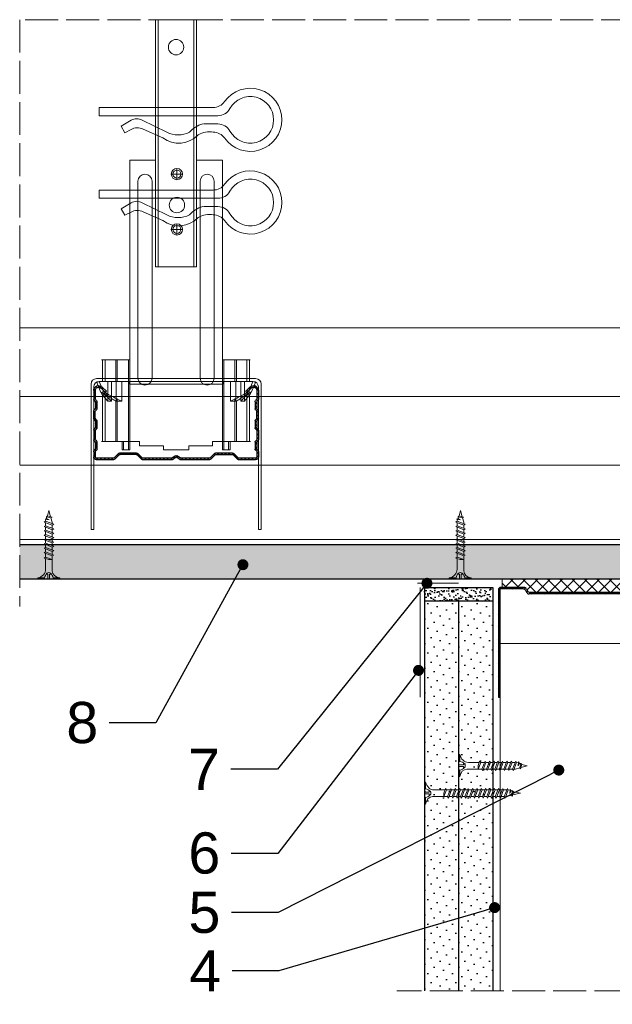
# Model space of a CAD drawing. Header units: millimetres. Extents: x -337 to 2530, y 792 to 2420.
# Tile 9 of 11: x 2022 to 2238, y 1024 to 1383. Entities that reach past the tile are written whole.
import ezdxf
from ezdxf import colors
from ezdxf.entities.mleader import LeaderData, LeaderLine
from ezdxf.math import Vec2, Vec3

# ---------------------------------------------------------------- set-up
doc = ezdxf.new("R2010")
doc.units = ezdxf.units.MM
doc.linetypes.add('ACAD_ISO02W100', pattern=[15, 12, -3])
for name, color, linetype, lineweight in [('_ISOVER WELNA', 7, 'BATTING', 9), ('_RIGIPS AKCESORIA', 7, 'Continuous', 18), ('_RIGIPS G-K', 7, 'Continuous', 25), ('_RIGIPS PROFIL', 7, 'Continuous', 18), ('KRESKOWANIE', 7, 'Continuous', 9), ('opisy', 7, 'Continuous', 9), ('PRZERYWANA', 7, 'ACAD_ISO02W100', 9)]:
    doc.layers.add(name, color=color, linetype=linetype, lineweight=lineweight)
doc.styles.get("Standard").update_dxf_attribs({"font": 'arial.ttf'})
doc.linetypes.add('BATTING', pattern='A,0.00254,-2.54,[134,ltypeshp.shx,S=2.54,R=0,X=-2.54,Y=0],-5.08,[134,ltypeshp.shx,S=2.54,R=180,X=2.54,Y=0],-2.54', length=10.16254)
pattern_1 = [(225, (-683.687, 169.9944), (1.122532, -3.367596), [0, -3.175])]

# ---------------------------------------------------------------- blocks, each defined once
blk = doc.blocks.new('UW 100 ULTRASTIL')
h = blk.add_hatch()
h.set_pattern_fill('ANSI31', color=256, scale=0.5, style=0)
h.paths.add_polyline_path([(166.82, 2.35), (89.14, 2.35, 0.286951), (88.24, 1.79), (87.91, 1.11, -0.286951), (87.01, 0.55), (78.78, 0.55, -0.414214), (78.53, 0.8), (78.53, 40), (77.98, 40), (77.98, 0.8, 0.414214), (78.78, 0), (87.35, 0, 0.286951), (88.25, 0.56), (88.58, 1.24, -0.286951), (89.48, 1.8), (166.48, 1.8, -0.286951), (167.38, 1.24), (167.71, 0.56, 0.286951), (168.61, 0), (177.18, 0, 0.414214), (177.98, 0.8), (177.98, 40), (177.43, 40), (177.43, 0.8, -0.414214), (177.18, 0.55), (168.95, 0.55, -0.286951), (168.05, 1.11), (167.72, 1.79, 0.286951)])
for p, q in [((77.98, 0.8), (77.98, 40)), ((77.98, 40), (78.53, 40)), ((78.53, 0.8), (78.53, 40)), ((177.43, 0.8), (177.43, 40)), ((177.98, 40), (177.43, 40)), ((177.98, 0.8), (177.98, 40)), ((78.78, 0.55), (87.01, 0.55)), ((78.78, 0), (87.35, 0)), ((87.91, 1.11), (88.24, 1.79)), ((88.25, 0.56), (88.58, 1.24)), ((89.14, 2.35), (166.82, 2.35)), ((89.48, 1.8), (166.48, 1.8)), ((167.71, 0.56), (167.38, 1.24)), ((168.05, 1.11), (167.72, 1.79)), ((168.61, 0), (177.18, 0)), ((168.95, 0.55), (177.18, 0.55))]:
    blk.add_line(p, q)
for centre, radius, start, end in [((78.78, 0.8), 0.8, 180, 270), ((78.78, 0.8), 0.25, 180, 270), ((87.01, 1.55), 1, 270, 334.0435), ((87.35, 1), 1, 270, 334.0435), ((89.14, 1.35), 1, 90, 154.0435), ((89.48, 0.8), 1, 90, 154.0435), ((166.48, 0.8), 1, 25.9565, 90), ((166.82, 1.35), 1, 25.9565, 90), ((168.61, 1), 1, 205.9565, 270), ((168.95, 1.55), 1, 205.9565, 270), ((177.18, 0.8), 0.8, 270, 0), ((177.18, 0.8), 0.25, 270, 0)]:
    blk.add_arc(centre, radius, start, end)
blk = doc.blocks.new('TN 25')
at = {"layer": '_RIGIPS AKCESORIA'}
for p, q in [((0, -0.84), (0, 7.16)), ((0, 7.16), (0.46, 7.16)), ((0.46, 4.78), (0, 4.78)), ((0.46, 7.16), (0.46, 4.78)), ((1.77, 3.5), (1.77, 4.2)), ((3.02, 4.46), (8.47, 4.46)), ((7.12, 4.46), (7.12, 3.18)), ((8.03, 2.01), (7.12, 4.46)), ((8.47, 4.46), (8.79, 5)), ((9.61, 1.51), (8.47, 4.46)), ((8.79, 5), (9.93, 2.01)), ((9, 4.46), (10.1, 4.46)), ((10.1, 4.46), (10.41, 5)), ((11.23, 1.51), (10.1, 4.46)), ((10.41, 5), (11.56, 2.01)), ((10.62, 4.46), (11.67, 4.46)), ((11.67, 4.46), (11.99, 5)), ((12.81, 1.51), (11.67, 4.46)), ((11.99, 5), (13.14, 2.01)), ((12.2, 4.46), (13.21, 4.46)), ((13.21, 4.46), (13.52, 5)), ((14.34, 1.51), (13.21, 4.46)), ((13.52, 5), (14.67, 2.01)), ((13.73, 4.46), (14.8, 4.46)), ((14.8, 4.46), (15.12, 5)), ((15.94, 1.51), (14.8, 4.46)), ((15.12, 5), (16.26, 2.01)), ((15.33, 4.46), (16.42, 4.46)), ((16.42, 4.46), (16.73, 5)), ((17.55, 1.51), (16.42, 4.46)), ((16.73, 5), (17.88, 2.01)), ((16.94, 4.46), (17.99, 4.46)), ((17.99, 4.46), (18.31, 5)), ((19.13, 1.51), (17.99, 4.46)), ((18.31, 5), (19.45, 2.01)), ((18.52, 4.46), (19.68, 4.46)), ((19.68, 4.46), (20, 5)), ((20.82, 1.51), (19.68, 4.46)), ((20, 5), (21.14, 2.01)), ((20.21, 4.46), (20.7, 4.46)), ((20.7, 4.46), (22.28, 3.98)), ((22.28, 3.98), (22.56, 4.37)), ((22.7, 2.36), (22.28, 3.98)), ((22.56, 4.37), (23.03, 2.71)), ((22.71, 3.85), (25, 3.24)), ((0, 3.5), (1.77, 3.5)), ((0, 2.83), (1.77, 2.83)), ((0.46, 1.64), (0, 1.64)), ((0.46, -0.84), (0.46, 1.64)), ((1.77, 2.83), (1.77, 2.18)), ((7.49, 2.01), (3.55, 2.01)), ((7.12, 3.18), (7.65, 1.53)), ((7.65, 1.53), (8.03, 2.01)), ((9.41, 2.01), (8.03, 2.01)), ((9.93, 2.01), (9.61, 1.51)), ((11.04, 2.01), (9.93, 2.01)), ((11.56, 2.01), (11.23, 1.51)), ((12.61, 2.01), (11.56, 2.01)), ((13.14, 2.01), (12.81, 1.51)), ((14.15, 2.01), (13.14, 2.01)), ((14.67, 2.01), (14.34, 1.51)), ((15.74, 2.01), (14.67, 2.01)), ((16.26, 2.01), (15.94, 1.51)), ((17.36, 2.01), (16.26, 2.01)), ((17.88, 2.01), (17.55, 1.51)), ((18.93, 2.01), (17.88, 2.01)), ((19.45, 2.01), (19.13, 1.51)), ((19.45, 2.01), (20.62, 2.01)), ((21.14, 2.01), (20.82, 1.51)), ((21.14, 2.01), (21.81, 2.12)), ((21.85, 1.83), (21.67, 3.28)), ((21.67, 3.28), (22.14, 2.4)), ((22.14, 2.4), (21.85, 1.83)), ((22.7, 2.36), (22.14, 2.4)), ((23.03, 2.71), (22.7, 2.36)), ((25, 3.24), (23.03, 2.71)), ((0, -0.84), (0.46, -0.84))]:
    blk.add_line(p, q, dxfattribs=at)
for centre, major_axis, ratio, start_param, end_param in [((3.09, 7.67), (0.17, 3.2), 0.826134, 1.773653, 3.180586), ((-0.04, 0.9), (0, 3.93), 0.848176, -0.720942, -0.151112), ((1.66, 3.18), (0, 0.895), 0.848176, -1.552777, -0.720942), ((3.37, -1.57), (0.28, 3.57), 0.832181, 0.035984, 1.430787), ((-2.73, 15.91), (0, 14.76), 0.848176, 3.399396, 3.475072), ((0.59, 4.62), (0, 2.81), 0.848176, 3.475072, 3.862535), ((1.66, 3.18), (0, 0.895), 0.848176, 3.862535, 4.730408)]:
    blk.add_ellipse(centre, major_axis=major_axis, ratio=ratio, start_param=start_param, end_param=end_param, dxfattribs=at)
blk = doc.blocks.new('TN 35')
at = {"layer": '_RIGIPS AKCESORIA'}
for p, q in [((0, -0.84), (0, 7.16)), ((0, 7.16), (0.46, 7.16)), ((0.46, 4.78), (0, 4.78)), ((0.46, 7.16), (0.46, 4.78)), ((1.77, 3.5), (1.77, 4.2)), ((3.02, 4.46), (8.47, 4.46)), ((7.12, 4.46), (7.12, 3.18)), ((8.03, 2.01), (7.12, 4.46)), ((8.47, 4.46), (8.79, 5)), ((9.61, 1.51), (8.47, 4.46)), ((8.79, 5), (9.93, 2.01)), ((9, 4.46), (10.1, 4.46)), ((10.1, 4.46), (10.41, 5)), ((11.23, 1.51), (10.1, 4.46)), ((10.41, 5), (11.56, 2.01)), ((10.62, 4.46), (11.67, 4.46)), ((11.67, 4.46), (11.99, 5)), ((12.81, 1.51), (11.67, 4.46)), ((11.99, 5), (13.14, 2.01)), ((12.2, 4.46), (13.21, 4.46)), ((13.21, 4.46), (13.52, 5)), ((14.34, 1.51), (13.21, 4.46)), ((13.52, 5), (14.67, 2.01)), ((13.73, 4.46), (14.8, 4.46)), ((14.8, 4.46), (15.12, 5)), ((15.94, 1.51), (14.8, 4.46)), ((15.12, 5), (16.26, 2.01)), ((15.33, 4.46), (16.42, 4.46)), ((16.42, 4.46), (16.73, 5)), ((17.55, 1.51), (16.42, 4.46)), ((16.73, 5), (17.88, 2.01)), ((16.94, 4.46), (17.99, 4.46)), ((17.99, 4.46), (18.31, 5)), ((19.13, 1.51), (17.99, 4.46)), ((18.31, 5), (19.45, 2.01)), ((18.52, 4.46), (19.57, 4.46)), ((19.57, 4.46), (19.88, 5)), ((20.7, 1.51), (19.57, 4.46)), ((19.88, 5), (21.03, 2.01)), ((20.09, 4.46), (21.14, 4.46)), ((21.14, 4.46), (21.46, 5)), ((22.28, 1.51), (21.14, 4.46)), ((21.46, 5), (22.6, 2.01)), ((21.67, 4.46), (22.72, 4.46)), ((22.72, 4.46), (23.03, 5)), ((23.85, 1.51), (22.72, 4.46)), ((23.03, 5), (24.18, 2.01)), ((23.24, 4.46), (24.29, 4.46)), ((24.29, 4.46), (24.61, 5)), ((25.43, 1.51), (24.29, 4.46)), ((24.61, 5), (25.75, 2.01)), ((24.81, 4.46), (25.87, 4.46)), ((25.87, 4.46), (26.18, 5)), ((27, 1.51), (25.87, 4.46)), ((26.18, 5), (27.33, 2.01)), ((26.39, 4.46), (27.44, 4.46)), ((27.44, 4.46), (27.76, 5)), ((28.58, 1.51), (27.44, 4.46)), ((27.76, 5), (28.9, 2.01)), ((27.96, 4.46), (29.13, 4.46)), ((29.13, 4.46), (29.45, 5)), ((30.27, 1.51), (29.13, 4.46)), ((29.45, 5), (30.59, 2.01)), ((29.65, 4.46), (30.15, 4.46)), ((30.15, 4.46), (31.73, 3.98)), ((31.73, 3.98), (32.01, 4.37)), ((32.15, 2.36), (31.73, 3.98)), ((32.01, 4.37), (32.48, 2.71)), ((32.16, 3.85), (35, 3.24)), ((0, 3.5), (1.77, 3.5)), ((0, 2.83), (1.77, 2.83)), ((0.46, 1.64), (0, 1.64)), ((0.46, -0.84), (0.46, 1.64)), ((1.77, 2.83), (1.77, 2.18)), ((7.49, 2.01), (3.55, 2.01)), ((7.12, 3.18), (7.65, 1.53)), ((7.65, 1.53), (8.03, 2.01)), ((9.41, 2.01), (8.03, 2.01)), ((9.93, 2.01), (9.61, 1.51)), ((11.04, 2.01), (9.93, 2.01)), ((11.56, 2.01), (11.23, 1.51)), ((12.61, 2.01), (11.56, 2.01)), ((13.14, 2.01), (12.81, 1.51)), ((14.15, 2.01), (13.14, 2.01)), ((14.67, 2.01), (14.34, 1.51)), ((15.74, 2.01), (14.67, 2.01)), ((16.26, 2.01), (15.94, 1.51)), ((17.36, 2.01), (16.26, 2.01)), ((17.88, 2.01), (17.55, 1.51)), ((18.93, 2.01), (17.84, 2.01)), ((19.45, 2.01), (19.13, 1.51)), ((20.51, 2.01), (19.41, 2.01)), ((21.03, 2.01), (20.7, 1.51)), ((22.08, 2.01), (20.99, 2.01)), ((22.6, 2.01), (22.28, 1.51)), ((23.66, 2.01), (22.56, 2.01)), ((24.18, 2.01), (23.85, 1.51)), ((25.23, 2.01), (24.14, 2.01)), ((25.75, 2.01), (25.43, 1.51)), ((26.81, 2.01), (25.71, 2.01)), ((27.33, 2.01), (27, 1.51)), ((28.38, 2.01), (27.33, 2.01)), ((28.9, 2.01), (28.58, 1.51)), ((28.9, 2.01), (30.07, 2.01)), ((30.59, 2.01), (30.27, 1.51)), ((30.59, 2.01), (31.26, 2.12)), ((31.3, 1.83), (31.12, 3.28)), ((31.12, 3.28), (31.59, 2.4)), ((31.59, 2.4), (31.3, 1.83)), ((32.15, 2.36), (31.59, 2.4)), ((32.48, 2.71), (32.15, 2.36)), ((35, 3.24), (32.48, 2.71)), ((0, -0.84), (0.46, -0.84))]:
    blk.add_line(p, q, dxfattribs=at)
for centre, major_axis, ratio, start_param, end_param in [((3.09, 7.67), (0.17, 3.2), 0.826134, 1.773653, 3.180586), ((-0.04, 0.9), (0, 3.93), 0.848176, -0.720942, -0.151112), ((1.66, 3.18), (0, 0.895), 0.848176, -1.552777, -0.720942), ((3.37, -1.57), (0.28, 3.57), 0.832181, 0.035984, 1.430787), ((-2.73, 15.91), (0, 14.76), 0.848176, 3.399396, 3.475072), ((0.59, 4.62), (0, 2.81), 0.848176, 3.475072, 3.862535), ((1.66, 3.18), (0, 0.895), 0.848176, 3.862535, 4.730408)]:
    blk.add_ellipse(centre, major_axis=major_axis, ratio=ratio, start_param=start_param, end_param=end_param, dxfattribs=at)
blk = doc.blocks.new('CD 60 ULTRASTIL')
h = blk.add_hatch()
h.set_pattern_fill('ANSI31', color=256, scale=0.3, style=0)
h.paths.add_polyline_path([(542.88, 684.5, -0.302776), (543.49, 684.5), (544.54, 683.79, 0.148069), (544.85, 683.7), (555.42, 683.7, 0.198912), (555.81, 683.86), (557.38, 685.44, -0.198912), (557.77, 685.6), (563.59, 685.6, -0.198912), (563.98, 685.44), (565.55, 683.86, 0.198912), (565.94, 683.7), (572.18, 683.7, 0.414214), (573.18, 684.7), (573.18, 686.74, 0.198912), (573.02, 687.12), (572.74, 687.4, -0.198912), (572.58, 687.79), (572.58, 689.87, -0.198912), (572.74, 690.26), (573.02, 690.54, 0.198912), (573.18, 690.93), (573.18, 694.47, 0.198912), (573.02, 694.86), (572.74, 695.14, -0.198912), (572.58, 695.53), (572.58, 697.61, -0.198912), (572.74, 698), (573.02, 698.28, 0.198912), (573.18, 698.67), (573.18, 701.47, 0.198912), (573.02, 701.86), (572.74, 702.14, -0.198912), (572.58, 702.53), (572.58, 704.61, -0.198912), (572.74, 705), (573.02, 705.28, 0.198912), (573.18, 705.67), (573.18, 708.9, 0.666128), (570.12, 710.18), (568.55, 708.63), (568.93, 708.24), (570.5, 709.79, -0.666128), (572.63, 708.9), (572.63, 705.9, -0.198912), (572.47, 705.51), (572.19, 705.23, 0.198912), (572.03, 704.84), (572.03, 702.3, 0.198912), (572.19, 701.91), (572.47, 701.63, -0.198912), (572.63, 701.25), (572.63, 698.9, -0.198912), (572.47, 698.51), (572.19, 698.23, 0.198912), (572.03, 697.84), (572.03, 695.3, 0.198912), (572.19, 694.91), (572.47, 694.63, -0.198912), (572.63, 694.25), (572.63, 691.16, -0.198912), (572.47, 690.77), (572.19, 690.49, 0.198912), (572.03, 690.1), (572.03, 687.56, 0.198912), (572.19, 687.17), (572.47, 686.9, -0.198912), (572.63, 686.51), (572.63, 684.7, -0.414214), (572.18, 684.25), (566.17, 684.25, -0.198912), (565.78, 684.41), (564.2, 685.99, 0.198912), (563.82, 686.15), (557.55, 686.15, 0.198912), (557.16, 685.99), (555.58, 684.41, -0.198912), (555.19, 684.25), (545.01, 684.25, -0.148069), (544.71, 684.34), (543.49, 685.16, 0.302776), (542.88, 685.16), (541.65, 684.34, -0.148069), (541.35, 684.25), (531.17, 684.25, -0.198912), (530.78, 684.41), (529.2, 685.99, 0.198912), (528.82, 686.15), (522.55, 686.15, 0.198912), (522.16, 685.99), (520.58, 684.41, -0.198912), (520.19, 684.25), (514.18, 684.25, -0.414214), (513.73, 684.7), (513.73, 686.51, -0.198912), (513.89, 686.9), (514.17, 687.17, 0.198912), (514.33, 687.56), (514.33, 690.1, 0.198912), (514.17, 690.49), (513.89, 690.77, -0.198912), (513.73, 691.16), (513.73, 694.25, -0.198912), (513.89, 694.63), (514.17, 694.91, 0.198912), (514.33, 695.3), (514.33, 697.84, 0.198912), (514.17, 698.23), (513.89, 698.51, -0.198912), (513.73, 698.9), (513.73, 701.25, -0.198912), (513.89, 701.63), (514.17, 701.91, 0.198912), (514.33, 702.3), (514.33, 704.84, 0.198912), (514.17, 705.23), (513.89, 705.51, -0.198912), (513.73, 705.9), (513.73, 708.9, -0.666128), (515.86, 709.79), (517.43, 708.24), (517.81, 708.63), (516.25, 710.18, 0.666128), (513.18, 708.9), (513.18, 705.67, 0.198912), (513.34, 705.28), (513.62, 705, -0.198912), (513.78, 704.61), (513.78, 702.53, -0.198912), (513.62, 702.14), (513.34, 701.86, 0.198912), (513.18, 701.47), (513.18, 698.67, 0.198912), (513.34, 698.28), (513.62, 698, -0.198912), (513.78, 697.61), (513.78, 695.53, -0.198912), (513.62, 695.14), (513.34, 694.86, 0.198912), (513.18, 694.47), (513.18, 690.93, 0.198912), (513.34, 690.54), (513.62, 690.26, -0.198912), (513.78, 689.87), (513.78, 687.79, -0.198912), (513.62, 687.4), (513.34, 687.12, 0.198912), (513.18, 686.74), (513.18, 684.7, 0.414214), (514.18, 683.7), (520.42, 683.7, 0.198912), (520.81, 683.86), (522.38, 685.44, -0.198912), (522.77, 685.6), (528.59, 685.6, -0.198912), (528.98, 685.44), (530.55, 683.86, 0.198912), (530.94, 683.7), (541.51, 683.7, 0.148069), (541.82, 683.79)])
for p, q in [((516.25, 710.18), (517.81, 708.63)), ((570.12, 710.18), (568.55, 708.63)), ((513.18, 708.9), (513.18, 705.67)), ((513.73, 708.9), (513.73, 705.9)), ((515.86, 709.79), (517.43, 708.24)), ((517.43, 708.24), (517.81, 708.63)), ((568.93, 708.24), (568.55, 708.63)), ((570.5, 709.79), (568.93, 708.24)), ((572.63, 708.9), (572.63, 705.9)), ((573.18, 708.9), (573.18, 705.67)), ((513.34, 705.28), (513.62, 705)), ((513.78, 704.61), (513.78, 702.53)), ((513.89, 705.51), (514.17, 705.23)), ((514.33, 704.84), (514.33, 702.3)), ((572.03, 704.84), (572.03, 702.3)), ((572.47, 705.51), (572.19, 705.23)), ((572.58, 704.61), (572.58, 702.53)), ((573.02, 705.28), (572.74, 705)), ((513.18, 698.67), (513.18, 701.47)), ((513.34, 701.86), (513.62, 702.14)), ((513.73, 698.9), (513.73, 701.25)), ((513.89, 701.63), (514.17, 701.91)), ((572.47, 701.63), (572.19, 701.91)), ((572.63, 698.9), (572.63, 701.25)), ((573.02, 701.86), (572.74, 702.14)), ((573.18, 698.67), (573.18, 701.47)), ((513.34, 698.28), (513.62, 698)), ((513.78, 697.61), (513.78, 695.53)), ((513.89, 698.51), (514.17, 698.23)), ((514.33, 697.84), (514.33, 695.3)), ((572.03, 697.84), (572.03, 695.3)), ((572.47, 698.51), (572.19, 698.23)), ((572.58, 697.61), (572.58, 695.53)), ((573.02, 698.28), (572.74, 698)), ((513.18, 694.47), (513.18, 690.93)), ((513.34, 694.86), (513.62, 695.14)), ((513.73, 694.25), (513.73, 691.16)), ((513.89, 694.63), (514.17, 694.91)), ((572.47, 694.63), (572.19, 694.91)), ((572.63, 694.25), (572.63, 691.16)), ((573.02, 694.86), (572.74, 695.14)), ((573.18, 694.47), (573.18, 690.93)), ((513.34, 690.54), (513.62, 690.26)), ((513.78, 689.87), (513.78, 687.79)), ((513.89, 690.77), (514.17, 690.49)), ((514.33, 690.1), (514.33, 687.56)), ((572.03, 690.1), (572.03, 687.56)), ((572.47, 690.77), (572.19, 690.49)), ((572.58, 689.87), (572.58, 687.79)), ((573.02, 690.54), (572.74, 690.26)), ((513.18, 686.74), (513.18, 684.7)), ((513.34, 687.12), (513.62, 687.4)), ((513.73, 686.51), (513.73, 684.7)), ((513.89, 686.9), (514.17, 687.17)), ((520.58, 684.41), (522.16, 685.99)), ((520.81, 683.86), (522.38, 685.44)), ((522.55, 686.15), (528.82, 686.15)), ((528.59, 685.6), (522.77, 685.6)), ((530.55, 683.86), (528.98, 685.44)), ((530.78, 684.41), (529.2, 685.99)), ((541.65, 684.34), (542.88, 685.16)), ((544.71, 684.34), (543.49, 685.16)), ((555.58, 684.41), (557.16, 685.99)), ((555.81, 683.86), (557.38, 685.44)), ((557.55, 686.15), (563.82, 686.15)), ((557.77, 685.6), (563.59, 685.6)), ((565.55, 683.86), (563.98, 685.44)), ((565.78, 684.41), (564.2, 685.99)), ((572.47, 686.9), (572.19, 687.17)), ((572.63, 686.51), (572.63, 684.7)), ((573.02, 687.12), (572.74, 687.4)), ((573.18, 686.74), (573.18, 684.7)), ((514.18, 684.25), (520.19, 684.25)), ((514.18, 683.7), (520.42, 683.7)), ((530.94, 683.7), (541.51, 683.7)), ((531.17, 684.25), (541.35, 684.25)), ((541.82, 683.79), (542.88, 684.5)), ((544.54, 683.79), (543.49, 684.5)), ((544.85, 683.7), (555.42, 683.7)), ((545.01, 684.25), (555.19, 684.25)), ((565.94, 683.7), (572.18, 683.7)), ((566.17, 684.25), (572.18, 684.25))]:
    blk.add_line(p, q)
for centre, radius, start, end in [((514.98, 708.9), 1.8, 45.3251, 180), ((514.98, 708.9), 1.25, 45.3251, 180), ((571.38, 708.9), 1.8, 360, 134.6749), ((571.38, 708.9), 1.25, 360, 134.6749), ((513.73, 705.67), 0.55, 180, 225), ((513.23, 704.61), 0.55, 0, 45), ((514.28, 705.9), 0.55, 180, 225), ((513.78, 704.84), 0.55, 0, 45), ((572.58, 704.84), 0.55, 135, 180), ((572.08, 705.9), 0.55, 315, 0), ((573.13, 704.61), 0.55, 135, 180), ((572.63, 705.67), 0.55, 315, 0), ((513.73, 701.47), 0.55, 135, 180), ((513.23, 702.53), 0.55, 315, 0), ((514.28, 701.25), 0.55, 135, 180), ((513.78, 702.3), 0.55, 315, 0), ((572.58, 702.3), 0.55, 180, 225), ((572.08, 701.25), 0.55, 0, 45), ((573.13, 702.53), 0.55, 180, 225), ((572.63, 701.47), 0.55, 0, 45), ((513.73, 698.67), 0.55, 180, 225), ((513.23, 697.61), 0.55, 360, 45), ((514.28, 698.9), 0.55, 180, 225), ((513.78, 697.84), 0.55, 0, 45), ((572.58, 697.84), 0.55, 135, 180), ((572.08, 698.9), 0.55, 315, 0), ((573.13, 697.61), 0.55, 135, 180), ((572.63, 698.67), 0.55, 315, 0), ((513.73, 694.47), 0.55, 135, 180), ((513.23, 695.53), 0.55, 315, 0), ((514.28, 694.25), 0.55, 135, 180), ((513.78, 695.3), 0.55, 315, 0), ((572.58, 695.3), 0.55, 180, 225), ((572.08, 694.25), 0.55, 0, 45), ((573.13, 695.53), 0.55, 180, 225), ((572.63, 694.47), 0.55, 0, 45), ((513.73, 690.93), 0.55, 180, 225), ((513.23, 689.87), 0.55, 0, 45), ((514.28, 691.16), 0.55, 180, 225), ((513.78, 690.1), 0.55, 360, 45), ((572.58, 690.1), 0.55, 135, 180), ((572.08, 691.16), 0.55, 315, 0), ((573.13, 689.87), 0.55, 135, 180), ((572.63, 690.93), 0.55, 315, 0), ((513.73, 686.74), 0.55, 135, 180), ((513.23, 687.79), 0.55, 315, 0), ((514.28, 686.51), 0.55, 135, 180), ((513.78, 687.56), 0.55, 315, 360), ((522.55, 685.6), 0.55, 90, 135), ((522.77, 685.05), 0.55, 90, 135), ((528.59, 685.05), 0.55, 45, 90), ((528.82, 685.6), 0.55, 45, 90), ((543.18, 684.7), 0.55, 56.3099, 123.6901), ((557.55, 685.6), 0.55, 90, 135), ((557.77, 685.05), 0.55, 90, 135), ((563.59, 685.05), 0.55, 45, 90), ((563.82, 685.6), 0.55, 45, 90), ((572.58, 687.56), 0.55, 180, 225), ((572.08, 686.51), 0.55, 360, 45), ((573.13, 687.79), 0.55, 180, 225), ((572.63, 686.74), 0.55, 360, 45), ((514.18, 684.7), 1, 180, 270), ((514.18, 684.7), 0.45, 180, 270), ((520.19, 684.8), 0.55, 270, 315), ((520.42, 684.25), 0.55, 270, 315), ((530.94, 684.25), 0.55, 225, 270), ((531.17, 684.8), 0.55, 225, 270), ((541.35, 684.8), 0.55, 270, 303.6901), ((541.51, 684.25), 0.55, 270, 303.6901), ((543.18, 684.04), 0.55, 56.3099, 123.6901), ((544.85, 684.25), 0.55, 236.3099, 270), ((545.01, 684.8), 0.55, 236.3099, 270), ((555.19, 684.8), 0.55, 270, 315), ((555.42, 684.25), 0.55, 270, 315), ((565.94, 684.25), 0.55, 225, 270), ((566.17, 684.8), 0.55, 225, 270), ((572.18, 684.7), 1, 270, 0), ((572.18, 684.7), 1, 270, 360), ((572.18, 684.7), 0.45, 270, 360)]:
    blk.add_arc(centre, radius, start, end)
blk = doc.blocks.new('wieszak noniuszowy widok')
for p, q in [((367.75, 93.63), (382.75, 93.63)), ((367.75, 3.63), (367.75, 93.63)), ((368.75, 3.63), (368.75, 93.63)), ((381.75, 3.63), (381.75, 93.63)), ((382.75, 3.63), (382.75, 93.63)), ((367.75, 42.47), (358.34, 42.47)), ((358.34, -30.29), (358.34, 42.47)), ((392.15, 42.47), (382.75, 42.47)), ((392.15, 42.47), (392.15, -30.29)), ((392.15, 42.47), (392.15, -30.29)), ((372.87, 37.38), (376.99, 37.38)), ((374.93, 39.42), (374.93, 35.32)), ((361.34, -36.95), (361.34, 34.79)), ((361.34, 34.79), (361.34, -36.95)), ((366.47, 34.79), (366.47, -36.95)), ((366.47, -36.95), (366.47, 34.79)), ((384.02, -36.95), (384.02, 34.79)), ((384.02, 34.79), (384.02, -36.95)), ((389.14, 34.79), (389.14, -36.95)), ((389.14, 34.79), (389.14, -36.95)), ((374.93, 19.27), (374.93, 15.17)), ((372.87, 17.23), (376.99, 17.23)), ((367.75, 3.63), (382.75, 3.63)), ((348.22, -30.29), (358.37, -30.29)), ((348.44, -30.29), (348.44, -38.17)), ((349.43, -30.29), (349.43, -38.17)), ((353.28, -30.29), (353.28, -38.17)), ((353.8, -30.29), (353.8, -38.17)), ((357.85, -30.29), (357.85, -63.08)), ((358.37, -30.29), (358.37, -63.08)), ((392.13, -30.29), (392.13, -63.08)), ((392.15, -30.29), (392.15, -60.01)), ((392.15, -30.29), (392.15, -60.01)), ((402.37, -30.29), (392.16, -30.29)), ((392.64, -30.29), (392.64, -63.08)), ((396.7, -30.29), (396.7, -38.17)), ((397.21, -30.29), (397.21, -38.17)), ((401.07, -30.29), (401.07, -38.17)), ((402.06, -30.29), (402.06, -38.17)), ((348.13, -38.17), (355.47, -38.17)), ((350.32, -38.17), (350.32, -45.34)), ((351.68, -45.34), (351.68, -38.17)), ((353.44, -45.34), (353.44, -38.17)), ((355.47, -38.17), (355.47, -45.34)), ((395.03, -45.34), (395.03, -38.17)), ((395.03, -38.17), (402.39, -38.17)), ((397.05, -38.17), (397.05, -45.34)), ((398.82, -38.17), (398.82, -45.34)), ((400.18, -45.34), (400.18, -38.17)), ((348.11, -42.32), (348.14, -42.29)), ((348.11, -42.37), (348.11, -42.32)), ((348.12, -42.43), (348.11, -42.37)), ((348.15, -42.51), (348.12, -42.43)), ((348.14, -42.29), (348.17, -42.28)), ((348.19, -42.61), (348.15, -42.51)), ((348.17, -42.28), (348.23, -42.28)), ((349.22, -42.28), (348.19, -42.28)), ((348.26, -42.72), (348.19, -42.61)), ((348.23, -42.28), (348.31, -42.3)), ((348.34, -42.84), (348.26, -42.72)), ((348.31, -42.3), (348.41, -42.34)), ((348.45, -43), (348.34, -42.84)), ((348.41, -42.34), (348.53, -42.39)), ((348.44, -42.99), (348.44, -60.01)), ((348.58, -43.18), (348.45, -43)), ((348.53, -42.39), (348.66, -42.46)), ((348.66, -42.46), (348.81, -42.54)), ((348.81, -42.54), (348.96, -42.63)), ((348.96, -42.63), (349.14, -42.73)), ((349.15, -42.29), (349.13, -42.32)), ((349.13, -42.32), (349.13, -42.36)), ((349.13, -42.36), (349.14, -42.41)), ((349.14, -42.41), (349.16, -42.47)), ((349.14, -42.73), (349.38, -42.88)), ((349.18, -42.28), (349.15, -42.29)), ((349.16, -42.47), (349.19, -42.54)), ((349.22, -42.28), (349.18, -42.28)), ((349.19, -42.54), (349.24, -42.62)), ((349.28, -42.28), (349.22, -42.28)), ((349.24, -42.62), (349.3, -42.71)), ((349.34, -42.29), (349.28, -42.28)), ((349.3, -42.71), (349.44, -42.91)), ((349.43, -42.32), (349.34, -42.29)), ((349.38, -42.88), (349.66, -43.05)), ((349.52, -42.35), (349.43, -42.32)), ((349.43, -42.9), (349.43, -60.01)), ((349.44, -42.91), (349.55, -43.05)), ((349.62, -42.4), (349.52, -42.35)), ((349.74, -42.46), (349.62, -42.4)), ((349.88, -42.52), (349.74, -42.46)), ((350.03, -42.6), (349.88, -42.52)), ((350.2, -42.69), (350.03, -42.6)), ((350.38, -42.79), (350.2, -42.69)), ((350.58, -42.89), (350.38, -42.79)), ((350.78, -43), (350.58, -42.89)), ((351, -43.12), (350.78, -43)), ((399.71, -43), (399.49, -43.12)), ((399.92, -42.89), (399.71, -43)), ((400.12, -42.79), (399.92, -42.89)), ((400.3, -42.69), (400.12, -42.79)), ((400.46, -42.6), (400.3, -42.69)), ((400.62, -42.52), (400.46, -42.6)), ((400.76, -42.46), (400.62, -42.52)), ((400.88, -42.4), (400.76, -42.46)), ((400.84, -43.05), (401.12, -42.88)), ((400.98, -42.35), (400.88, -42.4)), ((400.95, -43.05), (401.06, -42.91)), ((401.07, -42.32), (400.98, -42.35)), ((401.06, -42.91), (401.2, -42.71)), ((401.15, -42.29), (401.07, -42.32)), ((401.07, -42.9), (401.07, -60.01)), ((401.12, -42.88), (401.36, -42.73)), ((401.22, -42.28), (401.15, -42.29)), ((401.2, -42.71), (401.26, -42.62)), ((401.27, -42.28), (401.22, -42.28)), ((401.26, -42.62), (401.3, -42.54)), ((401.32, -42.28), (401.27, -42.28)), ((401.27, -42.28), (402.31, -42.28)), ((401.3, -42.54), (401.34, -42.47)), ((401.35, -42.29), (401.32, -42.28)), ((401.34, -42.47), (401.36, -42.41)), ((401.36, -42.32), (401.35, -42.29)), ((401.37, -42.36), (401.36, -42.32)), ((401.36, -42.41), (401.37, -42.36)), ((401.36, -42.73), (401.54, -42.63)), ((401.54, -42.63), (401.69, -42.54)), ((401.69, -42.54), (401.84, -42.46)), ((401.84, -42.46), (401.97, -42.39)), ((402.05, -43), (401.92, -43.18)), ((401.97, -42.39), (402.09, -42.34)), ((402.16, -42.84), (402.05, -43)), ((402.06, -42.99), (402.06, -60.01)), ((402.09, -42.34), (402.18, -42.3)), ((402.24, -42.72), (402.16, -42.84)), ((402.18, -42.3), (402.26, -42.28)), ((402.3, -42.61), (402.24, -42.72)), ((402.26, -42.28), (402.33, -42.28)), ((402.35, -42.51), (402.3, -42.61)), ((402.33, -42.28), (402.36, -42.29)), ((402.38, -42.43), (402.35, -42.51)), ((402.36, -42.29), (402.39, -42.32)), ((402.39, -42.37), (402.38, -42.43)), ((402.39, -42.32), (402.39, -42.37)), ((349.57, -43.07), (348.5, -43.07)), ((348.72, -43.37), (348.58, -43.18)), ((348.89, -43.59), (348.72, -43.37)), ((349.08, -43.83), (348.89, -43.59)), ((349.28, -44.08), (349.08, -43.83)), ((349.49, -44.34), (349.28, -44.08)), ((349.72, -44.62), (349.49, -44.34)), ((349.55, -43.05), (349.68, -43.2)), ((349.66, -43.05), (349.96, -43.25)), ((350.92, -43.07), (349.68, -43.07)), ((349.68, -43.2), (349.82, -43.37)), ((350.01, -44.98), (349.72, -44.62)), ((349.82, -43.37), (349.98, -43.56)), ((349.96, -43.25), (350.28, -43.46)), ((349.98, -43.56), (350.15, -43.76)), ((350.32, -45.34), (350.01, -44.98)), ((350.15, -43.76), (350.34, -43.96)), ((350.28, -43.46), (350.63, -43.68)), ((351.68, -45.34), (350.32, -45.34)), ((350.34, -43.96), (350.54, -44.17)), ((350.54, -44.17), (350.75, -44.4)), ((350.63, -43.68), (350.99, -43.91)), ((350.75, -44.4), (350.97, -44.63)), ((350.97, -44.63), (351.19, -44.86)), ((350.99, -43.91), (351.36, -44.14)), ((351.23, -43.25), (351, -43.12)), ((351.19, -44.86), (351.43, -45.11)), ((351.48, -43.37), (351.23, -43.25)), ((351.36, -44.14), (351.74, -44.37)), ((351.43, -45.11), (351.68, -45.34)), ((351.99, -43.64), (351.48, -43.37)), ((351.74, -44.37), (352.07, -44.57)), ((352.52, -43.92), (351.99, -43.64)), ((352.07, -44.57), (352.41, -44.78)), ((352.41, -44.78), (352.77, -44.98)), ((353.08, -44.19), (352.52, -43.92)), ((352.77, -44.98), (353.14, -45.18)), ((353.43, -44.35), (353.08, -44.19)), ((353.14, -45.18), (353.28, -45.26)), ((353.28, -45.26), (353.36, -45.3)), ((353.28, -45.26), (353.28, -60.01)), ((353.36, -45.3), (353.44, -45.34)), ((353.8, -44.52), (353.43, -44.35)), ((355.47, -45.34), (353.44, -45.34)), ((354.66, -44.92), (353.8, -44.52)), ((353.8, -44.52), (353.8, -60.01)), ((355.47, -45.34), (354.66, -44.92)), ((395.84, -44.92), (395.03, -45.34)), ((395.03, -45.34), (397.05, -45.34)), ((396.7, -44.52), (395.84, -44.92)), ((397.07, -44.35), (396.7, -44.52)), ((396.7, -44.52), (396.7, -60.01)), ((397.05, -45.34), (397.13, -45.3)), ((397.42, -44.19), (397.07, -44.35)), ((397.13, -45.3), (397.21, -45.26)), ((397.21, -45.26), (397.36, -45.18)), ((397.21, -45.26), (397.21, -60.01)), ((397.36, -45.18), (397.73, -44.98)), ((397.98, -43.92), (397.42, -44.19)), ((397.73, -44.98), (398.09, -44.78)), ((398.51, -43.64), (397.98, -43.92)), ((398.09, -44.78), (398.43, -44.57)), ((398.43, -44.57), (398.76, -44.37)), ((399.02, -43.37), (398.51, -43.64)), ((398.76, -44.37), (399.13, -44.14)), ((398.82, -45.34), (399.07, -45.11)), ((398.82, -45.34), (400.18, -45.34)), ((399.26, -43.25), (399.02, -43.37)), ((399.07, -45.11), (399.3, -44.86)), ((399.13, -44.14), (399.51, -43.91)), ((399.49, -43.12), (399.26, -43.25)), ((399.3, -44.86), (399.53, -44.63)), ((399.51, -43.91), (399.87, -43.68)), ((399.53, -44.63), (399.74, -44.4)), ((399.58, -43.07), (400.82, -43.07)), ((399.74, -44.4), (399.96, -44.17)), ((399.87, -43.68), (400.21, -43.46)), ((399.96, -44.17), (400.16, -43.96)), ((400.16, -43.96), (400.35, -43.76)), ((400.49, -44.98), (400.18, -45.34)), ((400.21, -43.46), (400.54, -43.25)), ((400.35, -43.76), (400.52, -43.56)), ((400.78, -44.62), (400.49, -44.98)), ((400.52, -43.56), (400.68, -43.37)), ((400.54, -43.25), (400.84, -43.05)), ((400.68, -43.37), (400.82, -43.2)), ((401.01, -44.34), (400.78, -44.62)), ((400.82, -43.2), (400.95, -43.05)), ((400.93, -43.07), (402, -43.07)), ((401.22, -44.08), (401.01, -44.34)), ((401.42, -43.83), (401.22, -44.08)), ((401.61, -43.59), (401.42, -43.83)), ((401.77, -43.37), (401.61, -43.59)), ((401.92, -43.18), (401.77, -43.37)), ((348.11, -60.01), (361.93, -60.01)), ((355.57, -63.08), (355.57, -60.01)), ((356.08, -60.01), (356.08, -63.08)), ((361.93, -60.01), (361.93, -61.55)), ((361.93, -60.01), (361.93, -61.55)), ((388.57, -60.01), (388.57, -61.55)), ((402.39, -60.01), (388.57, -60.01)), ((388.57, -60.01), (388.57, -61.55)), ((394.42, -63.08), (394.42, -60.01)), ((394.93, -60.01), (394.93, -63.08)), ((357.85, -63.08), (355.57, -63.08)), ((356.08, -63.08), (355.57, -63.08)), ((356.08, -63.08), (358.37, -63.08)), ((358.37, -63.08), (357.85, -63.08)), ((370.64, -61.55), (361.93, -61.55)), ((370.64, -61.55), (370.64, -63.08)), ((370.64, -61.55), (370.64, -63.08)), ((379.86, -63.08), (370.64, -63.08)), ((370.64, -63.08), (379.86, -63.08)), ((388.57, -61.55), (379.86, -61.55)), ((379.86, -61.55), (379.86, -63.08)), ((379.86, -61.55), (379.86, -63.08)), ((392.13, -63.08), (394.42, -63.08)), ((392.64, -63.08), (392.13, -63.08)), ((394.93, -63.08), (392.64, -63.08)), ((394.93, -63.08), (394.42, -63.08))]:
    blk.add_line(p, q)
for centre, radius in [((375.25, 83.63), 2.81), ((374.93, 37.38), 2.06), ((374.93, 37.38), 1.46), ((374.93, 26.11), 2.81), ((374.93, 17.23), 2.06), ((374.93, 17.23), 1.46)]:
    blk.add_circle(centre, radius)
for centre, start, end in [((363.91, 34.79), 0, 180), ((386.58, 34.79), 0, 180), ((363.91, -36.95), 180, 0), ((386.58, -36.95), 180, 0)]:
    blk.add_arc(centre, 2.56, start, end)
blk = doc.blocks.new('klamra')
at = {"layer": '_RIGIPS AKCESORIA'}
for p, q in [((6828.19, 2764.92), (6828.19, 2806.53)), ((6831.19, 2764.92), (6831.19, 2808.19)), ((6834.19, 2802.92), (6834.19, 2808.19)), ((6832.87, 2780.55), (6837.19, 2789.57)), ((6839.31, 2788.09), (6836.06, 2780.95)), ((6832.86, 2776.63), (6835, 2772.92)), ((6836.19, 2776.54), (6837.38, 2774.29)), ((6835, 2772.92), (6837.38, 2774.29)), ((6831.19, 2764.92), (6828.19, 2764.92))]:
    blk.add_line(p, q, dxfattribs=at)
for centre, radius, start, end in [((6832.69, 2820.02), 11.5, 305.1527, 234.8473), ((6832.69, 2820.02), 8.5, 298.7822, 241.2178), ((6826.19, 2808.19), 5, 0, 61.2178), ((6839.19, 2808.19), 5, 118.7822, 180), ((6823.19, 2806.53), 5, 0, 54.8473), ((6842.19, 2806.53), 5, 125.1527, 180), ((6845.23, 2805.18), 8.16, 170.4436, 210.2847), ((6843.93, 2805.32), 10.09, 195.2653, 228.1308), ((6829.23, 2793.69), 8.97, 332.6387, 27.3613), ((6831.19, 2793.92), 10, 324.3132, 45.573), ((6835.87, 2778.58), 3.59, 146.8414, 212.9715), ((6840.61, 2778.88), 5, 155.5109, 207.8622)]:
    blk.add_arc(centre, radius, start, end, dxfattribs=at)
blk = doc.blocks.new('Lacznik krzyzowy (widok1)')
at = {"layer": '_RIGIPS AKCESORIA', "extrusion": (0, 0, -1)}
for p, q in [((2, 91.5), (60, 91.5)), ((2.08, 90.11), (3, 90.5)), ((3.61, 86.42), (2.08, 90.11)), ((3, 90.5), (4.53, 86.8)), ((14, 89.5, 30), (14, 90.5, 30)), ((48, 90.5, 30), (48, 89.5, 30)), ((57.47, 86.8), (59, 90.5)), ((59.92, 90.11), (58.39, 86.42)), ((59, 90.5), (59.92, 90.11)), ((0, 36.5), (0, 89.5)), ((1, 88.5), (1, 36.5)), ((4.53, 86.8), (3.61, 86.42)), ((48, 89.5, 30), (14, 89.5, 30)), ((58.39, 86.42), (57.47, 86.8)), ((61, 36.5), (61, 88.5)), ((62, 89.5), (62, 36.5)), ((1, 36.5), (0, 36.5)), ((62, 36.5), (61, 36.5))]:
    blk.add_line(p, q, dxfattribs=at)
at = {"layer": '_RIGIPS AKCESORIA'}
blk.add_line((59, 90.5), (3, 90.5), dxfattribs=at)
at = {"layer": '_RIGIPS AKCESORIA', "extrusion": (0, 0, -1)}
for centre, start, end in [((-2, 89.5), 0, 90), ((-3, 88.5), 0, 90), ((-3, 88.5), 0, 90), ((-59, 88.5), 90, 180), ((-59, 88.5), 90, 180), ((-60, 89.5), 90, 180)]:
    blk.add_arc(centre, 2, start, end, dxfattribs=at)
blk = doc.blocks.new('_Dot')
at = {"color": 0, "linetype": 'ByBlock', "lineweight": -2}
blk.add_line((-0.5, 0), (-1, 0), dxfattribs=at)
at = {"color": 0, "linetype": 'ByBlock', "const_width": 0.5}
blk.add_lwpolyline([(-0.25, 0, 1), (0.25, 0, 1)], format="xyb", close=True, dxfattribs=at)

msp = doc.modelspace()

# ---------------------------------------------------------------- hatches: boundary and pattern name
at = {"layer": '_RIGIPS G-K'}
h = msp.add_hatch(dxfattribs=at)
h.set_pattern_fill('AR-SAND', color=256, scale=0.05, angle=180, style=0)
h.set_pattern_definition([(217.5, (4521.8628, 2302.13), (0.0800016, -2.4470662), [0, -1.9304, 0, -2.159, 0, -2.06375]), (187.5, (4521.8628, 2302.13), (-2.2476164, -3.5841255), [0, -1.0414, 0, -1.7399, 0, -0.66675]), (147.5, (4523.4249, 2302.13), (-3.9549619, -0.007186), [0, -0.635, 0, -2.286, 0, -2.9845]), (137.5, (4523.425, 2302.13), (-3.8177823, -1.1146466), [0, -0.3175, 0, -1.4986, 0, -1.7145])])
h.paths.add_polyline_path([(2169.59, 1171.06), (2194.59, 1171.06), (2194.59, 1176.06), (2169.59, 1176.06)])
h = msp.add_hatch(dxfattribs=at)
h.set_pattern_fill('DOTS', color=256, scale=2, angle=225, style=0)
h.set_pattern_definition(pattern_1)
h.paths.add_polyline_path([(2169.59, 1029.06), (2182.09, 1029.06), (2182.09, 1171.06), (2169.59, 1171.06)])
h = msp.add_hatch(dxfattribs=at)
h.set_pattern_fill('DOTS', color=256, scale=2, angle=225, style=0)
h.set_pattern_definition(pattern_1)
h.paths.add_polyline_path([(2182.09, 1029.06), (2194.59, 1029.06), (2194.59, 1171.06), (2182.09, 1171.06)])
at = {"layer": 'KRESKOWANIE'}
h = msp.add_hatch(dxfattribs=at)
h.set_pattern_fill('DOTS', color=256, scale=2, angle=225, style=0)
h.set_pattern_definition([(225, (1702.9412, -562.8575), (1.122532, -3.367596), [0, -3.175])])
h.paths.add_polyline_path([(2022.09, 1191.56), (2022.09, 1179.06), (2471.09, 1179.06), (2471.09, 1191.56)])
h = msp.add_hatch(dxfattribs=at)
h.set_pattern_fill('ANSI37', color=256, angle=270, style=0)
h.set_pattern_definition([(315, (4197.3628, 2613.191), (2.245064, 2.245064), []), (45, (4197.3628, 2613.191), (-2.245064, 2.245064), [])])
h.paths.add_polyline_path([(2206.86, 1175.5), (2207.19, 1174.82, 0.286951), (2208.09, 1174.26), (2285.09, 1174.26, 0.286951), (2285.99, 1174.82), (2286.31, 1175.5, -0.286951), (2287.21, 1176.06), (2295.19, 1176.06), (2295.19, 1179.06), (2197.99, 1179.06), (2197.99, 1176.06), (2205.96, 1176.06, -0.286951)])

# ---------------------------------------------------------------- linework, layer by layer
at = {"layer": '_ISOVER WELNA', "ltscale": 2.4}
msp.add_line((2022.09, 1245.56), (2471.09, 1245.56), dxfattribs=at)
at = {"layer": '_RIGIPS AKCESORIA'}
for p, q in [((2182.09, 1177.56), (2167.09, 1177.56)), ((2168.09, 1176.06), (2168.09, 1136.06))]:
    msp.add_line(p, q, dxfattribs=at)
at = {"layer": '_RIGIPS G-K'}
for p, q in [((2471.09, 1191.56), (2022.09, 1191.56)), ((2471.09, 1179.06), (2022.09, 1179.06)), ((2169.59, 1176.06), (2169.59, 1029.06)), ((2169.59, 1176.06), (2194.59, 1176.06)), ((2194.59, 1176.06), (2194.59, 1029.06)), ((2194.59, 1171.06), (2169.59, 1171.06)), ((2182.09, 1171.06), (2182.09, 1029.06))]:
    msp.add_line(p, q, dxfattribs=at)
at = {"layer": '_RIGIPS PROFIL'}
for p, q in [((2022.09, 1270.56), (2471.09, 1270.56)), ((2022.09, 1220.56), (2471.09, 1220.56)), ((2022.09, 1193.56), (2471.09, 1193.56))]:
    msp.add_line(p, q, dxfattribs=at)
at = {"layer": '_RIGIPS PROFIL', "lineweight": 9}
for p, q in [((2197.19, 1155.66), (2295.99, 1155.66)), ((2197.19, 1029.06), (2197.19, 1155.66))]:
    msp.add_line(p, q, dxfattribs=at)
at = {"layer": 'KRESKOWANIE'}
msp.add_line((2197.99, 1176.06), (2197.99, 1179.06), dxfattribs=at)
at = {"layer": 'PRZERYWANA'}
for p, q in [((2022.09, 1382.85), (2022.09, 1169.06)), ((2471.09, 1382.85), (2022.09, 1382.85)), ((2333.59, 1029.06), (2159.59, 1029.06))]:
    msp.add_line(p, q, dxfattribs=at)

# ---------------------------------------------------------------- block references
at = {"color": 253, "rotation": 270}
for p in [(-713.86, 8179.07), (-713.86, 8148.97)]:
    msp.add_blockref('klamra', p, dxfattribs=at)
msp.add_blockref('Lacznik krzyzowy (widok1)', (2048.09, 1160.6))
at = {"xscale": -1}
msp.add_blockref('CD 60 ULTRASTIL', (2622.27, 538.86), dxfattribs=at)
at = {"rotation": 180}
msp.add_blockref('UW 100 ULTRASTIL', (2374.57, 1176.06), dxfattribs=at)
at = {"layer": '_RIGIPS AKCESORIA', "xscale": -1}
msp.add_blockref('wieszak noniuszowy widok', (2454.34, 1289.22), dxfattribs=at)
for name, p, rotation in [('TN 25', (2029.51, 1179.06), 270), ('TN 25', (2179.51, 1179.06), 270), ('TN 25', (2182.09, 1114.31), 180), ('TN 35', (2169.59, 1104.31), 180)]:
    msp.add_blockref(name, p, dxfattribs=dict(at, rotation=rotation))

# ---------------------------------------------------------------- leaders
at = {"layer": 'opisy'}
ml = msp.add_multileader_mtext('Standard', dxfattribs=at)
ml.set_content('8', color=256)
ml.set_leader_properties()
ml.set_arrow_properties(name='DOT')
ml.build(insert=Vec2(0, 0))
ml.multileader.update_dxf_attribs({"dogleg_length": 17})
ctx = ml.context
ctx.base_point, ctx.char_height, ctx.landing_gap_size, ctx.plane_origin = Vec3(2036.85, 1126.71), 15, 4, Vec3(2103.46, 1184.33)
ctx.text_align_type = 2
notes = []
notes.append((ctx, [(0, (1, 1, 0), (2071.73, 1126.71), (-1, 0), 17, [(0, [(2103.46, 1184.33)], 0, [])])]))
ctx.mtext.insert, ctx.mtext.alignment, ctx.mtext.flow_direction = Vec3(2050.73, 1134.34), 3, 5
ml = msp.add_multileader_mtext('Standard', dxfattribs=at)
ml.set_content('7', color=256)
ml.set_leader_properties()
ml.set_arrow_properties(name='DOT')
ml.build(insert=Vec2(0, 0))
ml.multileader.update_dxf_attribs({"dogleg_length": 17})
ctx = ml.context
ctx.base_point, ctx.char_height, ctx.landing_gap_size, ctx.plane_origin = Vec3(2081.38, 1109.79), 15, 4, Vec3(2170.53, 1177.56)
ctx.text_align_type = 2
notes.append((ctx, [(0, (1, 1, 0), (2116.09, 1109.79), (-1, 0), 17, [(0, [(2170.53, 1177.56)], 0, [])])]))
ctx.mtext.insert, ctx.mtext.alignment, ctx.mtext.flow_direction = Vec3(2095.09, 1117.29), 3, 5
ml = msp.add_multileader_mtext('Standard', dxfattribs=at)
ml.set_content('6', color=256)
ml.set_leader_properties()
ml.set_arrow_properties(name='DOT')
ml.build(insert=Vec2(0, 0))
ml.multileader.update_dxf_attribs({"dogleg_length": 17})
ctx = ml.context
ctx.base_point, ctx.char_height, ctx.landing_gap_size, ctx.plane_origin = Vec3(2081.32, 1079.19), 15, 4, Vec3(2167.46, 1145.83)
ctx.text_align_type = 2
notes.append((ctx, [(0, (1, 1, 0), (2116.22, 1079.19), (-1, 0), 17, [(0, [(2167.46, 1145.83)], 0, [])])]))
ctx.mtext.insert, ctx.mtext.alignment, ctx.mtext.flow_direction = Vec3(2095.22, 1086.82), 3, 5
ml = msp.add_multileader_mtext('Standard', dxfattribs=at)
ml.set_content('5', color=256)
ml.set_leader_properties()
ml.set_arrow_properties(name='DOT')
ml.build(insert=Vec2(0, 0))
ml.multileader.update_dxf_attribs({"dogleg_length": 17})
ctx = ml.context
ctx.base_point, ctx.char_height, ctx.landing_gap_size, ctx.plane_origin = Vec3(2081.3, 1057.58), 15, 4, Vec3(2218.59, 1109.51)
ctx.text_align_type = 2
notes.append((ctx, [(0, (1, 1, 0), (2116.25, 1057.58), (-1, 0), 17, [(0, [(2218.59, 1109.51)], 0, [])])]))
ctx.mtext.insert, ctx.mtext.alignment, ctx.mtext.flow_direction = Vec3(2095.25, 1065.21), 3, 5
ml = msp.add_multileader_mtext('Standard', dxfattribs=at)
ml.set_content('4', color=256)
ml.set_leader_properties()
ml.set_arrow_properties(name='DOT')
ml.build(insert=Vec2(0, 0))
ml.multileader.update_dxf_attribs({"dogleg_length": 17})
ctx = ml.context
ctx.base_point, ctx.char_height, ctx.landing_gap_size, ctx.plane_origin = Vec3(2081.16, 1036.38), 15, 4, Vec3(2195.19, 1059.42)
ctx.text_align_type = 2
notes.append((ctx, [(0, (1, 1, 0), (2116.53, 1036.38), (-1, 0), 17, [(0, [(2195.19, 1059.42)], 0, [])])]))
ctx.mtext.insert, ctx.mtext.alignment, ctx.mtext.flow_direction = Vec3(2095.53, 1043.88), 3, 5
for ctx, leaders in notes:
    for number, flags, end, landing, length, lines in leaders:
        leader = LeaderData()
        leader.index, (leader.has_last_leader_line, leader.has_dogleg_vector, leader.attachment_direction) = number, flags
        leader.last_leader_point, leader.dogleg_vector, leader.dogleg_length = Vec3(end), Vec3(landing), length
        for number, points, colour, breaks in lines:
            line = LeaderLine()
            line.index, line.vertices, line.color, line.breaks = number, Vec3.list(points), colors.encode_raw_color(colour), breaks
            leader.lines.append(line)
        ctx.leaders.append(leader)

doc.saveas('drawing.dxf')
